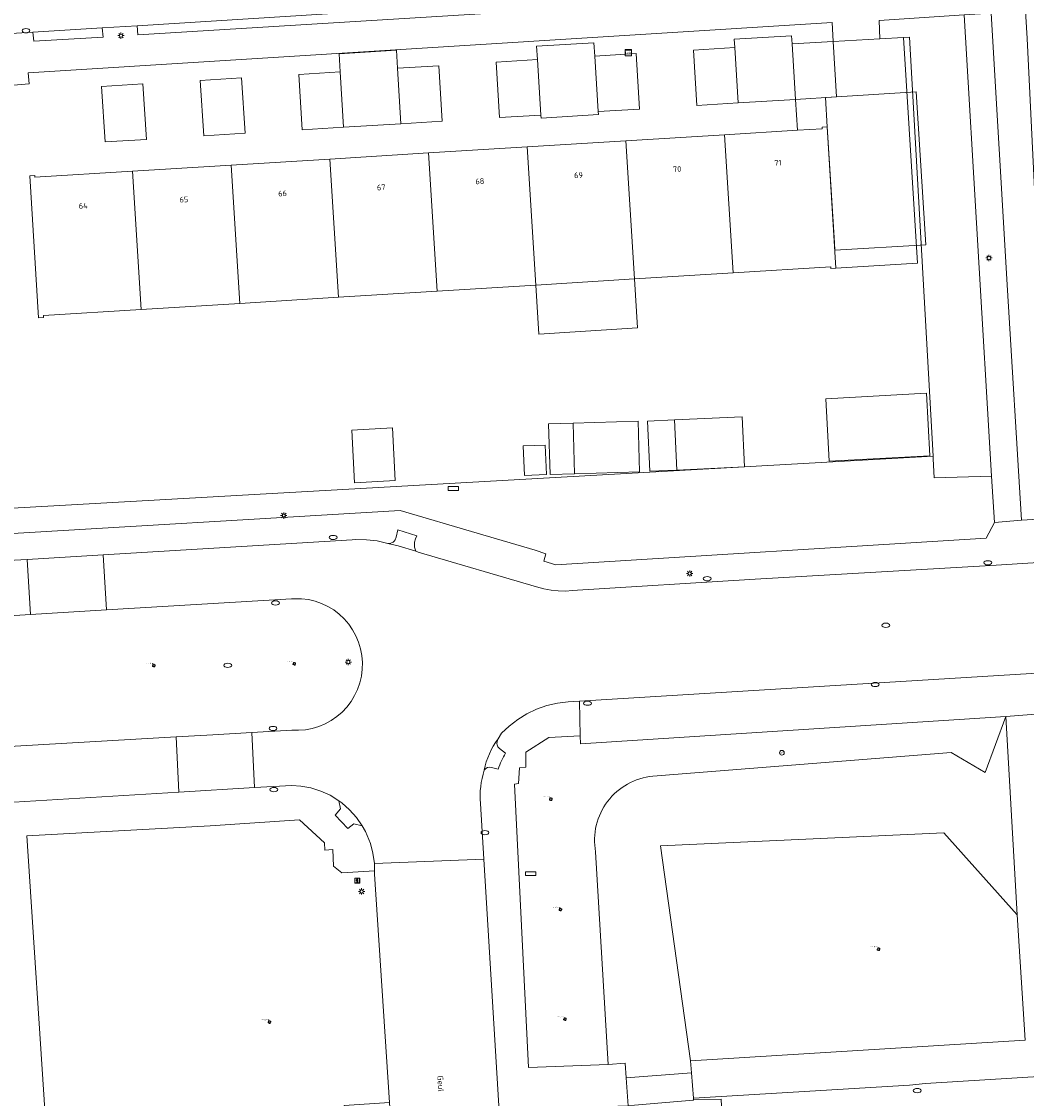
# Model space of a CAD drawing. Header units: metres. Extents: x 162098 to 162858, y 502351 to 503184.
# Tile 73 of 94: x 162335 to 162399, y 502900 to 502969. Entities that reach past the tile are written whole.
import ezdxf
from ezdxf.enums import TextEntityAlignment as Align

# ---------------------------------------------------------------- set-up
doc = ezdxf.new("R2010")
doc.units = ezdxf.units.M
for name, color, linetype, lineweight, true_color in [('B-PV-GR-BEPLANTING_CULTUUR_BOSPLANTSOEN-GV', 7, 'Continuous', 13, 0x99cc00), ('B-PV-GR-BEPLANTING_CULTUUR_HEESTERS-GV', 7, 'Continuous', 13, 0x99cc00), ('B-PV-GR-BOOM-S', 7, 'Continuous', 13, 0x4c9900)]:
    doc.layers.add(name, color=color, linetype=linetype, lineweight=lineweight, true_color=true_color)
for name, color, linetype, lineweight in [('B-PV-IE-MEUBILAIR-S', 252, 'Continuous', 13), ('B-PV-OG-BEBOUWING-GV', 7, 'Continuous', 18), ('B-PV-OG-BEBOUWING-T18', 7, 'Continuous', 18), ('B-PV-OG-BEBOUWING_LUIFEL-GV', 7, 'Continuous', 18), ('B-PV-OG-BEBOUWING_OVERBOUWING-GV', 7, 'Continuous', 18), ('B-PV-OG-TERREIN_BEGROEID-GV', 7, 'Continuous', 13), ('B-PV-OG-TERREIN_ERF-GV', 252, 'Continuous', 13), ('B-PV-OG-TOPOGRAFIE-T18', 7, 'Continuous', 18), ('B-PV-VH-GESLOTENVERHARDING_ASFALT-GV', 252, 'Continuous', 13), ('B-PV-VH-OPENVERHARDING_BETONELEMENT-GV', 252, 'Continuous', 13), ('B-PV-VH-OPENVERHARDING_BETONSTRAATSTEEN-GV', 252, 'Continuous', 13), ('B-PV-VH-OPENVERHARDING_TEGEL-GV', 252, 'Continuous', 13)]:
    doc.layers.add(name, color=color, linetype=linetype, lineweight=lineweight)
doc.styles.add('NLCS-ISO', font='NLCS-ISO.ttf')
doc.styles.add('NLCS-ISO-M200-T18', font='NLCS-ISO.ttf', dxfattribs={"height": 1.8})

# ---------------------------------------------------------------- blocks, each defined once
blk = doc.blocks.new('SIE-MEUBILAIR_BORD_STRAATNAAM-SO')
blk.add_lwpolyline([(-1.625, -0.625), (1.625, -0.625), (1.625, 0.625), (-1.625, 0.625)], close=True)
blk = doc.blocks.new('SIE-MEUBILAIR_BORD_INFORMATIE-SO')
h = blk.add_hatch(color=256)
h.dxf.hatch_style = 1
h.paths.add_polyline_path([(0.13, 0.2), (-0.33, 0.2), (-0.33, 0.08), (-0.13, 0.08), (-0.13, -0.65), (0.13, -0.65)])
h = blk.add_hatch(color=256)
h.dxf.hatch_style = 1
edge = h.paths.add_edge_path()
edge.add_arc((0, 0.5), 0.149, 0, 360)
for points in [[(-0.75, -0.75), (0.75, -0.75), (0.75, 0.75), (-0.75, 0.75)], [(0.13, 0.2), (-0.33, 0.2), (-0.33, 0.08), (-0.13, 0.08), (-0.13, -0.65), (0.13, -0.65)]]:
    blk.add_lwpolyline(points, close=True)
blk.add_circle((0, 0.5), 0.149)
blk = doc.blocks.new('SIE-MEUBILAIR_KAST_TELECOM-SO')
for points in [[(-1, 1), (1, 1), (1, 0.84), (-1, 0.84)], [(-1, 0.76), (1, 0.76), (1, -1), (-1, -1)]]:
    blk.add_lwpolyline(points, close=True)
at = {"style": 'NLCS-ISO'}
blk.add_text('tele', height=0.75, dxfattribs=at).set_placement((0, 0), align=Align.MIDDLE_CENTER)
blk = doc.blocks.new('SIE-MEUBILAIR_PAAL_LICHTMAST-SO')
for points in [[(-0.62, 0), (-1, 0)], [(-0.71, 0.71), (-0.44, 0.44)], [(0, 1), (0, 0.62)], [(0.44, 0.44), (0.71, 0.71)], [(1, 0), (0.62, 0)], [(-0.71, -0.71), (-0.44, -0.44)], [(0, -0.62), (0, -1)], [(0.44, -0.44), (0.71, -0.71)]]:
    blk.add_lwpolyline(points)
blk.add_circle((0, 0), 0.5)
blk = doc.blocks.new('SIE-MEUBILAIR_PAAL_AFSLUITPAAL-SO')
blk.add_circle((0, 0), 0.75)
at = {"style": 'NLCS-ISO'}
blk.add_text('af', height=0.75, dxfattribs=at).set_placement((0, 0.05), align=Align.MIDDLE_CENTER)
blk = doc.blocks.new('SIE-MEUBILAIR_PUT_KOLK-SO')
blk.add_ellipse((0, 0), major_axis=(1.25, 0), ratio=0.54)
blk = doc.blocks.new('SIE-MEUBILAIR_PUT_RIOOLPUT-SO')
blk.add_ellipse((0, 0), major_axis=(1.25, 0), ratio=0.54)
blk = doc.blocks.new('SGR-BOOM_GBKN-SO')
for centre, start, end in [((-0.25, -0.1), 67.1244, 157.1244), ((-0.1, 0.25), 157.1244, 247.1244), ((-0.1, 0.25), 337.1244, 157.1244), ((0.25, 0.1), 247.1244, 337.1244), ((-0.25, -0.1), 157.1244, 337.1244), ((0.1, -0.25), 157.1244, 337.1244), ((0.1, -0.25), 337.1244, 67.1244)]:
    blk.add_arc(centre, 0.188, start, end)
at = {"extrusion": (0, 0, -1)}
blk.add_arc((-0.25, 0.1), 0.188, 22.8756, 202.8756, dxfattribs=at)
at = {"style": 'NLCS-ISO'}
blk.add_attdef('SOORT', text='', height=0.35, dxfattribs=at).set_placement((0, 0.75), align=Align.MIDDLE_RIGHT)

msp = doc.modelspace()

# ---------------------------------------------------------------- linework, layer by layer
at = {"layer": 'B-PV-GR-BEPLANTING_CULTUUR_BOSPLANTSOEN-GV'}
msp.add_lwpolyline([(162401.42, 502973.42), (162399.2, 502973.284), (162399.267, 502972.211), (162399.53, 502967.977)], dxfattribs=at)
at = {"layer": 'B-PV-GR-BEPLANTING_CULTUUR_HEESTERS-GV'}
msp.add_lwpolyline([(162392.024, 502968.077), (162393.523, 502941.359), (162393.532, 502941.204), (162393.6, 502939.989), (162397.26, 502940.098), (162395.511, 502969.498), (162390.093, 502969.138), (162390.137, 502967.972), (162391.631, 502968.055)], close=True, dxfattribs=at)
msp.add_lwpolyline([(162333.893, 502922.815), (162345.285, 502923.467), (162347.62, 502923.61), (162350.089, 502923.761), (162352.64, 502923.902), (162353.08, 502923.894), (162353.518, 502923.93), (162353.95, 502924.012), (162354.371, 502924.138), (162354.776, 502924.308), (162355.162, 502924.52), (162355.523, 502924.77), (162355.856, 502925.057), (162356.157, 502925.377), (162356.424, 502925.727), (162356.652, 502926.103), (162356.84, 502926.5), (162356.985, 502926.915), (162357.086, 502927.343), (162357.141, 502927.779), (162357.151, 502928.219), (162357.115, 502928.657), (162357.033, 502929.089), (162356.907, 502929.51), (162356.737, 502929.915), (162356.525, 502930.301), (162356.275, 502930.662), (162355.988, 502930.995), (162355.668, 502931.296), (162355.318, 502931.563), (162354.942, 502931.791), (162354.545, 502931.979), (162354.13, 502932.124), (162353.702, 502932.225), (162353.266, 502932.28), (162352.636, 502932.28), (162340.839, 502931.571), (162335.986, 502931.273), (162333.609, 502931.134)], dxfattribs=at)
at = {"layer": 'B-PV-OG-BEBOUWING-GV'}
for points in [[(162387.158, 502967.796), (162384.538, 502967.635), (162384.758, 502964.101), (162387.376, 502964.263)], [(162374.268, 502967.003), (162371.962, 502966.86), (162372.181, 502963.328), (162374.816, 502963.49), (162374.597, 502967.022)], [(162380.885, 502967.409), (162378.25, 502967.247), (162378.47, 502963.714), (162381.105, 502963.877)], [(162362.02, 502966.248), (162359.385, 502966.086), (162359.605, 502962.553), (162362.24, 502962.715)], [(162368.309, 502966.635), (162365.674, 502966.473), (162365.893, 502962.941), (162368.528, 502963.103)], [(162355.732, 502965.861), (162353.097, 502965.698), (162353.317, 502962.166), (162355.952, 502962.328)], [(162343.156, 502965.087), (162340.522, 502964.925), (162340.741, 502961.392), (162343.375, 502961.554)], [(162349.444, 502965.473), (162346.81, 502965.311), (162347.029, 502961.779), (162349.664, 502961.941)], [(162384.879, 502962.134), (162380.229, 502961.848), (162380.775, 502953.051), (162387.008, 502953.438), (162387.015, 502953.328), (162387.334, 502953.348), (162386.774, 502962.362), (162386.455, 502962.342), (162386.462, 502962.232)], [(162373.94, 502961.461), (162367.652, 502961.074), (162368.199, 502952.27), (162374.487, 502952.66)], [(162380.229, 502961.848), (162373.94, 502961.461), (162374.487, 502952.66), (162380.775, 502953.051)], [(162367.652, 502961.074), (162361.364, 502960.687), (162361.911, 502951.879), (162368.199, 502952.27)], [(162355.076, 502960.3), (162348.788, 502959.913), (162349.335, 502951.099), (162355.623, 502951.489)], [(162361.364, 502960.687), (162355.076, 502960.3), (162355.623, 502951.489), (162361.911, 502951.879)], [(162342.499, 502959.526), (162336.267, 502959.142), (162336.26, 502959.252), (162335.941, 502959.232), (162336.502, 502950.191), (162336.821, 502950.211), (162336.814, 502950.321), (162343.047, 502950.708)], [(162348.788, 502959.913), (162342.499, 502959.526), (162343.047, 502950.708), (162349.335, 502951.099)], [(162377.04, 502943.677), (162375.323, 502943.596), (162375.472, 502940.399), (162377.19, 502940.479)], [(162356.638, 502939.671), (162359.235, 502939.805), (162359.063, 502943.162), (162356.465, 502943.028)], [(162370.574, 502943.468), (162369.021, 502943.423), (162369.114, 502940.204), (162370.668, 502940.249)], [(162368.793, 502942.076), (162367.399, 502942.015), (162367.481, 502940.128), (162368.875, 502940.189)]]:
    msp.add_lwpolyline(points, close=True, dxfattribs=at)
at = {"layer": 'B-PV-OG-BEBOUWING_LUIFEL-GV'}
for points in [[(162371.909, 502967.715), (162368.256, 502967.488), (162368.309, 502966.635), (162368.528, 502963.103), (162368.54, 502962.905), (162372.193, 502963.132), (162372.181, 502963.328), (162371.962, 502966.86)], [(162381.105, 502963.877), (162384.758, 502964.101), (162384.538, 502967.635), (162384.508, 502968.16), (162380.854, 502967.948), (162380.885, 502967.409)], [(162359.314, 502967.235), (162355.661, 502967.008), (162355.732, 502965.861), (162355.952, 502962.328), (162359.605, 502962.553), (162359.385, 502966.086)], [(162386.667, 502964.219), (162386.774, 502962.362), (162387.234, 502954.956), (162387.264, 502954.483), (162393.059, 502954.843), (162392.454, 502964.578), (162387.376, 502964.263)], [(162368.199, 502952.27), (162368.393, 502949.143), (162374.681, 502949.533), (162374.487, 502952.66)], [(162370.668, 502940.249), (162374.819, 502940.369), (162374.726, 502943.589), (162370.574, 502943.468)], [(162377.19, 502940.479), (162381.498, 502940.681), (162381.348, 502943.878), (162377.04, 502943.677)]]:
    msp.add_lwpolyline(points, close=True, dxfattribs=at)
at = {"layer": 'B-PV-OG-BEBOUWING_OVERBOUWING-GV'}
msp.add_lwpolyline([(162386.9, 502941.037), (162393.327, 502941.378), (162393.115, 502945.37), (162386.688, 502945.028)], close=True, dxfattribs=at)
at = {"layer": 'B-PV-OG-TERREIN_BEGROEID-GV'}
for points in [[(162399.53, 502967.977), (162399.267, 502972.211), (162388.392, 502971.888), (162388.418, 502971.444), (162388.456, 502970.781), (162397.118, 502971.331), (162397.222, 502969.593), (162398.258, 502952.279), (162399.155, 502937.291), (162403.495, 502937.551), (162403.476, 502937.949), (162400.978, 502938.319)], [(162393.523, 502941.359), (162331.805, 502937.876), (162333.029, 502936.328), (162359.546, 502937.907), (162364.465, 502936.455), (162368.163, 502935.364), (162368.85, 502935.134), (162368.715, 502934.669), (162369.484, 502934.436), (162396.904, 502936.136), (162397.438, 502937.147), (162397.26, 502940.098), (162393.6, 502939.989), (162393.532, 502941.204)], [(162337.014, 502898.086), (162356.04, 502899.196), (162355.994, 502899.984), (162358.875, 502900.171), (162357.924, 502914.721), (162357.916, 502914.837), (162357.915, 502914.942), (162355.84, 502914.818), (162355.311, 502915.238), (162355.269, 502916.306), (162354.754, 502916.264), (162354.736, 502916.73), (162353.128, 502918.182), (162347.442, 502917.81), (162335.766, 502917.176)], [(162392.019, 502901.284), (162378.254, 502900.439), (162378.263, 502900.332), (162380.012, 502900.393), (162380.625, 502886.915), (162383.766, 502885.041), (162413.068, 502886.676), (162415.778, 502884.196), (162419.103, 502880.129), (162420.191, 502875.069), (162423.254, 502873.153), (162424.653, 502873.219), (162434.739, 502876.334), (162436.583, 502877.893), (162440.208, 502886.972), (162442.09, 502889.022), (162444.96, 502888.826), (162447.272, 502898.787), (162407.691, 502896.212), (162407.657, 502896.535), (162407.136, 502896.524), (162400.673, 502900.812), (162400.604, 502901.85), (162393.033, 502901.373)]]:
    msp.add_lwpolyline(points, close=True, dxfattribs=at)
for points in [[(162398.171, 502924.766), (162371.042, 502923.041), (162371.029, 502923.547), (162369.031, 502923.427), (162367.558, 502922.508), (162367.562, 502921.534), (162367.164, 502921.496), (162367.097, 502920.495), (162366.853, 502920.464), (162367.745, 502902.411), (162372.804, 502902.596)], [(162398.171, 502924.766), (162396.84, 502921.21), (162394.681, 502922.477), (162375.668, 502920.965)], [(162396.84, 502921.21), (162398.171, 502924.766)], [(162398.886, 502912.133), (162398.171, 502924.766)], [(162375.668, 502920.965), (162394.681, 502922.477)], [(162394.681, 502922.477), (162396.84, 502921.21)], [(162378.063, 502902.838), (162376.159, 502916.538), (162394.22, 502917.356)], [(162398.886, 502912.133), (162394.22, 502917.356), (162376.159, 502916.538), (162378.063, 502902.838)], [(162394.22, 502917.356), (162398.886, 502912.133)], [(162372.016, 502916.148), (162372.804, 502902.596)], [(162372.804, 502902.596), (162372.016, 502916.148)], [(162399.39, 502904.15), (162398.886, 502912.133)], [(162378.063, 502902.838), (162399.39, 502904.15)], [(162372.804, 502902.596), (162373.889, 502902.677), (162373.967, 502901.743)], [(162378.124, 502902.055), (162378.063, 502902.838)], [(162373.967, 502901.743), (162378.124, 502902.055)]]:
    msp.add_lwpolyline(points, dxfattribs=at)
for points in [[(162375.668, 502920.965, 0.441271), (162372.016, 502916.148)], [(162372.016, 502916.148, -0.441271), (162375.668, 502920.965)]]:
    msp.add_lwpolyline(points, format="xyb", dxfattribs=at)
at = {"layer": 'B-PV-OG-TERREIN_ERF-GV'}
msp.add_lwpolyline([(162331.805, 502937.876), (162393.523, 502941.359), (162392.024, 502968.077), (162391.631, 502968.055), (162392.524, 502953.67), (162387.334, 502953.348), (162387.015, 502953.328), (162387.008, 502953.438), (162380.775, 502953.051), (162374.487, 502952.66), (162368.199, 502952.27), (162361.911, 502951.879), (162355.623, 502951.489), (162349.335, 502951.099), (162343.047, 502950.708), (162336.814, 502950.321), (162336.821, 502950.211), (162336.502, 502950.191), (162335.941, 502959.232), (162336.26, 502959.252), (162336.267, 502959.142), (162342.499, 502959.526), (162348.788, 502959.913), (162355.076, 502960.3), (162361.364, 502960.687), (162367.652, 502961.074), (162373.94, 502961.461), (162380.229, 502961.848), (162384.879, 502962.134), (162384.758, 502964.101), (162384.538, 502967.635), (162387.158, 502967.796), (162387.083, 502969.012), (162335.836, 502965.786), (162335.897, 502965.093), (162333.123, 502964.856)], dxfattribs=at)
for points in [[(162390.137, 502967.972), (162387.158, 502967.796), (162387.376, 502964.263), (162384.758, 502964.101), (162384.879, 502962.134), (162386.462, 502962.232), (162386.455, 502962.342), (162386.774, 502962.362), (162387.334, 502953.348), (162392.524, 502953.67), (162391.631, 502968.055)], [(162374.268, 502967.003), (162374.597, 502967.022), (162374.816, 502963.49), (162372.181, 502963.328), (162371.962, 502966.86)], [(162380.885, 502967.409), (162381.105, 502963.877), (162378.47, 502963.714), (162378.25, 502967.247)], [(162362.02, 502966.248), (162362.24, 502962.715), (162359.605, 502962.553), (162359.385, 502966.086)], [(162368.309, 502966.635), (162368.528, 502963.103), (162365.893, 502962.941), (162365.674, 502966.473)], [(162355.732, 502965.861), (162355.952, 502962.328), (162353.317, 502962.166), (162353.097, 502965.698)], [(162343.156, 502965.087), (162343.375, 502961.554), (162340.741, 502961.392), (162340.522, 502964.925)], [(162349.444, 502965.473), (162349.664, 502961.941), (162347.029, 502961.779), (162346.81, 502965.311)], [(162377.04, 502943.677), (162377.19, 502940.479), (162375.472, 502940.399), (162375.323, 502943.596)], [(162356.638, 502939.671), (162356.465, 502943.028), (162359.063, 502943.162), (162359.235, 502939.805)], [(162370.574, 502943.468), (162370.668, 502940.249), (162369.114, 502940.204), (162369.021, 502943.423)], [(162368.793, 502942.076), (162368.875, 502940.189), (162367.481, 502940.128), (162367.399, 502942.015)]]:
    msp.add_lwpolyline(points, close=True, dxfattribs=at)
at = {"layer": 'B-PV-VH-GESLOTENVERHARDING_ASFALT-GV'}
for points in [[(162403.628, 502934.794), (162397.208, 502934.406), (162382.181, 502933.527), (162370.513, 502932.795), (162370.114, 502932.771), (162369.625, 502932.776), (162369.187, 502932.816), (162368.704, 502932.9), (162368.236, 502933.042), (162360.712, 502935.255), (162360.56, 502935.311), (162359.418, 502935.66), (162358.763, 502935.805), (162358.095, 502935.958), (162357.414, 502936.04), (162356.729, 502936.051), (162356.493, 502936.038), (162340.625, 502935.081), (162340.839, 502931.571), (162352.636, 502932.28), (162353.266, 502932.28), (162353.702, 502932.225), (162354.13, 502932.124), (162354.545, 502931.979), (162354.942, 502931.791), (162355.318, 502931.563), (162355.668, 502931.296), (162355.988, 502930.995), (162356.275, 502930.662), (162356.525, 502930.301), (162356.737, 502929.915), (162356.907, 502929.51), (162357.033, 502929.089), (162357.115, 502928.657), (162357.151, 502928.219), (162357.141, 502927.779), (162357.086, 502927.343), (162356.985, 502926.915), (162356.84, 502926.5), (162356.652, 502926.103), (162356.424, 502925.727), (162356.157, 502925.377), (162355.856, 502925.057), (162355.523, 502924.77), (162355.162, 502924.52), (162354.776, 502924.308), (162354.371, 502924.138), (162353.95, 502924.012), (162353.518, 502923.93), (162353.08, 502923.894), (162352.64, 502923.902), (162350.089, 502923.761), (162350.269, 502920.242), (162352.647, 502920.375), (162353.225, 502920.335), (162353.868, 502920.216), (162354.492, 502920.02), (162355.087, 502919.749), (162355.644, 502919.407), (162355.84, 502919.261), (162356.333, 502918.831), (162356.769, 502918.344), (162357.142, 502917.808), (162357.348, 502917.437), (162357.658, 502916.688), (162357.822, 502916.055), (162357.909, 502915.403), (162364.884, 502915.674), (162364.666, 502919.228)], [(162330.398, 502924.92), (162330.202, 502925.31), (162330.048, 502925.718), (162329.937, 502926.141), (162329.871, 502926.572), (162329.851, 502927.008), (162329.876, 502927.444), (162329.947, 502927.874), (162330.063, 502928.295), (162330.221, 502928.702), (162330.422, 502929.09), (162330.662, 502929.454), (162330.938, 502929.792), (162331.249, 502930.099), (162331.589, 502930.372), (162331.957, 502930.607), (162332.347, 502930.803), (162332.755, 502930.957), (162333.178, 502931.068), (162333.609, 502931.134), (162335.986, 502931.273), (162335.78, 502934.776), (162334.575, 502934.71), (162333.91, 502934.67)], [(162365.799, 502923.339), (162366.023, 502923.716), (162366.499, 502924.163), (162367.046, 502924.582), (162367.634, 502924.94), (162368.256, 502925.235), (162368.905, 502925.464), (162369.575, 502925.623), (162370.258, 502925.712), (162370.977, 502925.756), (162403.966, 502927.765), (162403.628, 502934.794)], [(162332.112, 502919.139), (162345.442, 502919.951), (162345.285, 502923.467), (162333.893, 502922.815)]]:
    msp.add_lwpolyline(points, dxfattribs=at)
for points in [[(162364.918, 502921.35, -0.12), (162365.799, 502923.339)], [(162364.666, 502919.228, -0.096123), (162364.918, 502921.35)]]:
    msp.add_lwpolyline(points, format="xyb", dxfattribs=at)
msp.add_lwpolyline([(162357.909, 502915.403), (162357.915, 502914.942), (162357.916, 502914.837), (162357.924, 502914.721), (162358.875, 502900.171), (162359.173, 502895.604), (162359.46, 502890.357), (162359.802, 502884.803), (162359.992, 502881.86), (162362.163, 502845.491), (162362.774, 502838.594), (162362.82, 502838.181), (162369.588, 502838.645), (162369.143, 502845.811), (162369.081, 502846.796), (162368.116, 502862.063), (162366.577, 502888.087), (162364.884, 502915.674)], close=True, dxfattribs=at)
at = {"layer": 'B-PV-VH-OPENVERHARDING_BETONELEMENT-GV'}
for points in [[(162366.065, 502969.651), (162366.036, 502970.26), (162342.786, 502968.801), (162342.828, 502968.218)], [(162340.566, 502968.673), (162336.131, 502968.393), (162336.205, 502967.805), (162340.621, 502968.078)], [(162340.625, 502935.081), (162335.78, 502934.776), (162335.986, 502931.273), (162340.839, 502931.571)], [(162345.285, 502923.467), (162345.442, 502919.951), (162350.269, 502920.242), (162350.089, 502923.761), (162347.62, 502923.61)]]:
    msp.add_lwpolyline(points, close=True, dxfattribs=at)
at = {"layer": 'B-PV-VH-OPENVERHARDING_BETONSTRAATSTEEN-GV'}
for points in [[(162329.566, 502967.909), (162329.721, 502968.001), (162331.161, 502968.089), (162332.981, 502968.2), (162336.131, 502968.393), (162340.566, 502968.673), (162342.786, 502968.801), (162366.036, 502970.26), (162367.606, 502970.346), (162386.041, 502971.536), (162387.905, 502971.634)], [(162359.31, 502936.193), (162359.244, 502936.026), (162359.181, 502935.946), (162359.103, 502935.881), (162358.965, 502935.818), (162358.865, 502935.801), (162358.763, 502935.805)], [(162360.619, 502936.281), (162359.407, 502936.662), (162359.31, 502936.193)], [(162360.479, 502935.57), (162360.465, 502935.781), (162360.474, 502935.886), (162360.526, 502936.091), (162360.619, 502936.281)], [(162358.763, 502935.805), (162359.418, 502935.66), (162360.56, 502935.311)], [(162360.56, 502935.311), (162360.479, 502935.57)], [(162366.278, 502922.44), (162365.881, 502922.741), (162365.787, 502922.85), (162365.74, 502922.962)], [(162365.382, 502921.532), (162365.799, 502921.421)], [(162355.644, 502919.407), (162355.742, 502918.881), (162355.405, 502918.477), (162356.215, 502917.625), (162356.595, 502917.931), (162357.142, 502917.808)], [(162355.84, 502919.261), (162355.644, 502919.407)], [(162356.333, 502918.831), (162355.84, 502919.261)], [(162356.769, 502918.344), (162356.333, 502918.831)], [(162357.142, 502917.808), (162356.769, 502918.344)]]:
    msp.add_lwpolyline(points, dxfattribs=at)
for points in [[(162365.799, 502923.339, 0.12), (162364.918, 502921.35)], [(162365.74, 502922.962, -0.214985), (162365.799, 502923.339)], [(162365.799, 502921.421, -0.046466), (162366.278, 502922.44)], [(162364.918, 502921.35, -0.340536), (162365.382, 502921.532)]]:
    msp.add_lwpolyline(points, format="xyb", dxfattribs=at)
at = {"layer": 'B-PV-VH-OPENVERHARDING_TEGEL-GV'}
for points in [[(162387.905, 502971.634), (162386.041, 502971.536), (162386.061, 502970.927), (162367.667, 502969.777), (162367.606, 502970.346), (162366.036, 502970.26), (162366.065, 502969.651), (162342.828, 502968.218), (162342.786, 502968.801), (162340.566, 502968.673), (162340.621, 502968.078), (162336.205, 502967.805), (162336.131, 502968.393), (162332.981, 502968.2), (162333.123, 502964.856), (162335.897, 502965.093), (162335.836, 502965.786), (162387.083, 502969.012), (162387.158, 502967.796), (162390.137, 502967.972), (162390.093, 502969.138), (162395.511, 502969.498), (162397.222, 502969.593)], [(162403.495, 502937.551), (162399.155, 502937.291), (162397.438, 502937.147), (162396.904, 502936.136), (162369.484, 502934.436), (162368.715, 502934.669), (162368.85, 502935.134), (162368.163, 502935.364), (162364.465, 502936.455), (162359.546, 502937.907), (162333.029, 502936.328), (162333.048, 502934.786)], [(162334.575, 502934.71), (162335.78, 502934.776), (162340.625, 502935.081), (162356.493, 502936.038), (162356.729, 502936.051), (162357.414, 502936.04), (162358.095, 502935.958), (162358.763, 502935.805), (162358.865, 502935.801), (162358.965, 502935.818), (162359.103, 502935.881), (162359.181, 502935.946), (162359.244, 502936.026), (162359.31, 502936.193), (162359.407, 502936.662), (162360.619, 502936.281), (162360.526, 502936.091), (162360.474, 502935.886), (162360.465, 502935.781), (162360.479, 502935.57), (162360.56, 502935.311), (162360.712, 502935.255), (162368.236, 502933.042), (162368.704, 502932.9), (162369.187, 502932.816), (162369.625, 502932.776), (162370.114, 502932.771), (162370.513, 502932.795), (162382.181, 502933.527), (162397.208, 502934.406), (162403.628, 502934.794)], [(162373.967, 502901.743), (162373.889, 502902.677), (162372.804, 502902.596), (162367.745, 502902.411), (162366.853, 502920.464), (162367.097, 502920.495), (162367.164, 502921.496), (162367.562, 502921.534), (162367.558, 502922.508), (162369.031, 502923.427), (162371.029, 502923.547), (162370.977, 502925.756), (162370.258, 502925.712), (162369.575, 502925.623), (162368.905, 502925.464), (162368.256, 502925.235), (162367.634, 502924.94), (162367.046, 502924.582), (162366.499, 502924.163), (162366.023, 502923.716), (162365.799, 502923.339)], [(162365.74, 502922.962), (162365.787, 502922.85), (162365.881, 502922.741), (162366.278, 502922.44)], [(162365.799, 502921.421), (162365.382, 502921.532)], [(162337.014, 502898.086), (162335.766, 502917.176), (162347.442, 502917.81), (162353.128, 502918.182), (162354.736, 502916.73), (162354.754, 502916.264), (162355.269, 502916.306), (162355.311, 502915.238), (162355.84, 502914.818), (162357.915, 502914.942), (162357.909, 502915.403), (162357.822, 502916.055), (162357.658, 502916.688), (162357.348, 502917.437), (162357.142, 502917.808), (162356.595, 502917.931), (162356.215, 502917.625), (162355.405, 502918.477), (162355.742, 502918.881), (162355.644, 502919.407), (162355.087, 502919.749), (162354.492, 502920.02), (162353.868, 502920.216), (162353.225, 502920.335), (162352.647, 502920.375), (162350.269, 502920.242), (162345.442, 502919.951), (162332.112, 502919.139)], [(162364.666, 502919.228), (162364.884, 502915.674), (162366.577, 502888.087), (162368.116, 502862.063)], [(162371.582, 502857.578), (162371.65, 502857.549), (162371.784, 502859.866), (162371.777, 502859.979), (162371.387, 502859.961), (162371.279, 502860.935), (162370.814, 502860.896), (162370.761, 502861.415), (162370.486, 502861.402), (162370.463, 502861.92), (162370.242, 502861.889), (162367.98, 502899.724), (162372.78, 502899.914), (162374.086, 502899.966), (162373.967, 502901.743)]]:
    msp.add_lwpolyline(points, dxfattribs=at)
for points in [[(162397.222, 502969.593), (162395.511, 502969.498), (162397.26, 502940.098), (162397.438, 502937.147), (162399.155, 502937.291), (162398.258, 502952.279)], [(162403.366, 502925.131), (162404.009, 502925.202), (162404.089, 502925.211), (162403.966, 502927.765), (162370.977, 502925.756), (162371.029, 502923.547), (162371.042, 502923.041), (162398.171, 502924.766), (162400.074, 502924.924)], [(162400.802, 502912.465), (162400.745, 502913.436), (162400.074, 502924.924), (162398.171, 502924.766), (162398.886, 502912.133), (162399.39, 502904.15), (162378.063, 502902.838), (162378.124, 502902.055), (162378.254, 502900.439), (162392.019, 502901.284), (162393.033, 502901.373), (162400.604, 502901.85), (162401.518, 502902.855), (162401.412, 502904.308), (162401.301, 502904.318)], [(162378.254, 502900.439), (162378.124, 502902.055), (162373.967, 502901.743), (162374.086, 502899.966), (162374.484, 502900.001), (162378.225, 502900.329), (162378.263, 502900.332)]]:
    msp.add_lwpolyline(points, close=True, dxfattribs=at)
for points in [[(162365.799, 502923.339, 0.214985), (162365.74, 502922.962)], [(162366.278, 502922.44, 0.046466), (162365.799, 502921.421)], [(162364.918, 502921.35, 0.096123), (162364.666, 502919.228)], [(162365.382, 502921.532, 0.340536), (162364.918, 502921.35)]]:
    msp.add_lwpolyline(points, format="xyb", dxfattribs=at)

# ---------------------------------------------------------------- block references
at = {"layer": 'B-PV-GR-BOOM-S', "xscale": 0.2, "yscale": 0.2, "zscale": 0.2}
for p in [(162343.853, 502928.019), (162352.804, 502928.132), (162369.159, 502919.504), (162369.77, 502912.47), (162390.054, 502909.944), (162351.223, 502905.299), (162370.057, 502905.486)]:
    msp.add_blockref('SGR-BOOM_GBKN-SO', p, dxfattribs=at).add_auto_attribs({'SOORT': '****%%c***m'})
at = {"layer": 'B-PV-IE-MEUBILAIR-S', "xscale": 0.2, "yscale": 0.2, "zscale": 0.2}
for name, p in [('SIE-MEUBILAIR_PUT_KOLK-SO', (162335.701, 502968.476)), ('SIE-MEUBILAIR_PAAL_LICHTMAST-SO', (162341.757, 502968.167)), ('SIE-MEUBILAIR_KAST_TELECOM-SO', (162374.108, 502967.079)), ('SIE-MEUBILAIR_PAAL_LICHTMAST-SO', (162397.088, 502953.996)), ('SIE-MEUBILAIR_BORD_STRAATNAAM-SO', (162362.942, 502939.307)), ('SIE-MEUBILAIR_PAAL_LICHTMAST-SO', (162352.137, 502937.58)), ('SIE-MEUBILAIR_PUT_KOLK-SO', (162355.282, 502936.183)), ('SIE-MEUBILAIR_PUT_KOLK-SO', (162397.016, 502934.568)), ('SIE-MEUBILAIR_PAAL_LICHTMAST-SO', (162378.012, 502933.885)), ('SIE-MEUBILAIR_PUT_KOLK-SO', (162379.127, 502933.55)), ('SIE-MEUBILAIR_PUT_KOLK-SO', (162351.609, 502932.01)), ('SIE-MEUBILAIR_PUT_RIOOLPUT-SO', (162390.513, 502930.587)), ('SIE-MEUBILAIR_PUT_RIOOLPUT-SO', (162348.565, 502928.031)), ('SIE-MEUBILAIR_PAAL_LICHTMAST-SO', (162356.247, 502928.246)), ('SIE-MEUBILAIR_PUT_KOLK-SO', (162389.838, 502926.812)), ('SIE-MEUBILAIR_PUT_KOLK-SO', (162371.5, 502925.622)), ('SIE-MEUBILAIR_PUT_KOLK-SO', (162351.448, 502924.011)), ('SIE-MEUBILAIR_PAAL_AFSLUITPAAL-SO', (162383.889, 502922.46)), ('SIE-MEUBILAIR_PUT_KOLK-SO', (162351.505, 502920.114)), ('SIE-MEUBILAIR_PUT_KOLK-SO', (162364.959, 502917.372)), ('SIE-MEUBILAIR_BORD_STRAATNAAM-SO', (162367.872, 502914.756)), ('SIE-MEUBILAIR_BORD_INFORMATIE-SO', (162356.816, 502914.327)), ('SIE-MEUBILAIR_BORD_INFORMATIE-SO', (162356.824, 502914.309)), ('SIE-MEUBILAIR_PAAL_LICHTMAST-SO', (162357.095, 502913.622)), ('SIE-MEUBILAIR_PUT_KOLK-SO', (162392.516, 502900.933))]:
    msp.add_blockref(name, p, dxfattribs=at)

# ---------------------------------------------------------------- texts
at = {"layer": 'B-PV-OG-BEBOUWING-T18', "style": 'NLCS-ISO-M200-T18'}
for s, p in [('71', (162383.634, 502960.06)), ('69', (162370.921, 502959.274)), ('70', (162377.21, 502959.663)), ('67', (162358.345, 502958.497)), ('68', (162364.633, 502958.885)), ('66', (162352.057, 502958.108)), ('64', (162339.345, 502957.322)), ('65', (162345.769, 502957.72))]:
    msp.add_text(s, height=0.36, rotation=3.5, dxfattribs=at).set_placement(p, align=Align.MIDDLE)
at = {"layer": 'B-PV-OG-TOPOGRAFIE-T18', "style": 'NLCS-ISO-M200-T18'}
msp.add_text('Geul', height=0.36, rotation=-86.6, dxfattribs=at).set_placement((162362.137, 502901.383), align=Align.MIDDLE)

doc.saveas('drawing.dxf')
